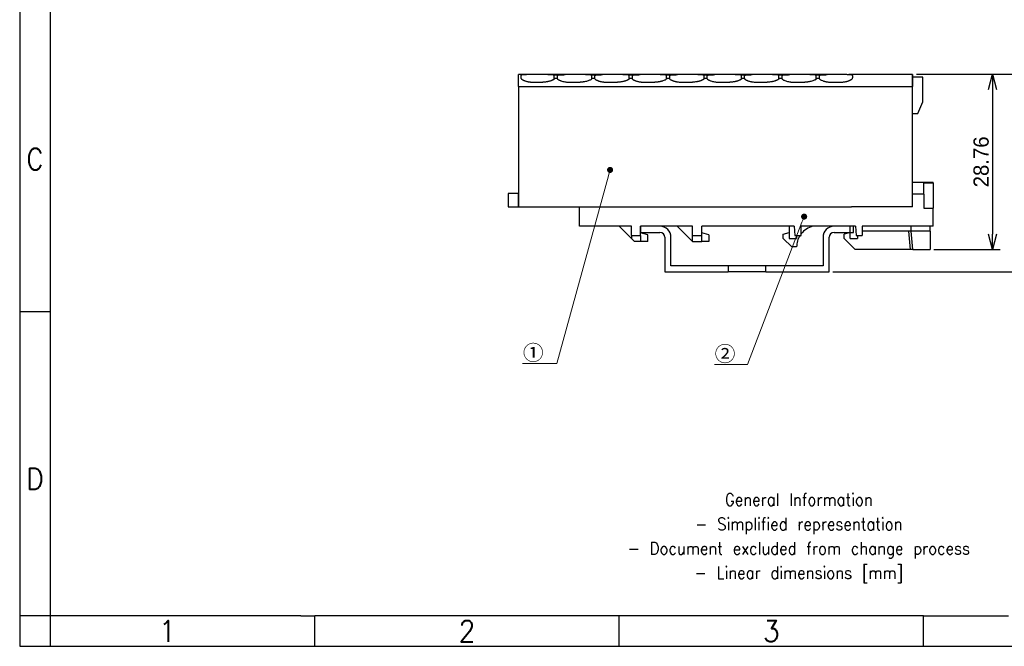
# Model space of a CAD drawing. Header units: millimetres. Extents: x -105 to 192, y -71 to 139.
# Tile 1 of 7: x -105 to 57, y -71 to 32. Entities that reach past the tile are written whole.
import ezdxf
from ezdxf import colors
from ezdxf.entities.mleader import LeaderData, LeaderLine
from ezdxf.math import Vec2, Vec3

# ---------------------------------------------------------------- set-up
doc = ezdxf.new("R2010")
doc.units = ezdxf.units.MM
doc.header["$LTSCALE"] = 1.5
doc.layers.get('0').update_dxf_attribs({"linetype": 'CONTINUOUS'})
doc.layers.get('Defpoints').update_dxf_attribs({"linetype": 'CONTINUOUS'})
doc.layers.add('1', color=7, linetype='CONTINUOUS')
doc.styles.add('CONVERTER_11', font='txt.shx', dxfattribs={"width": 0.9})
doc.dimstyles.new('ISO-25', dxfattribs={"dimtxt": 2.5, "dimasz": 2.5, "dimexe": 1.25, "dimexo": 0.625, "dimtad": 1, "dimdsep": 46, "dimtxsty": 'STANDARD', "dimblk": 'OPEN30', "dimcen": 2.5, "dimadec": 0, "dimazin": 0, "dimtfac": 1, "dimtmove": 0, "dimatfit": 3, "dimldrblk": 'OPEN30', "dimfxl": 1, "dimarcsym": 0})

# ---------------------------------------------------------------- blocks, each defined once
blk = doc.blocks.new('NS_35_7_5_PERF_2000MM-select__1', base_point=(-3713.37, -409.75))
at = {"color": 7, "linetype": 'Continuous'}
for p, q in [((-3713.37, -402.25), (-3713.37, -403.25)), ((-3710.17, -402.25), (-3713.37, -402.25)), ((-3678.37, -402.25), (-3681.57, -402.25)), ((-3678.37, -403.25), (-3678.37, -402.25)), ((-3713.37, -403.25), (-3710.17, -403.25)), ((-3709.37, -404.05), (-3709.37, -409.75)), ((-3708.37, -408.75), (-3708.37, -404.05)), ((-3683.37, -404.05), (-3683.37, -408.75)), ((-3682.37, -409.75), (-3682.37, -404.05)), ((-3681.57, -403.25), (-3678.37, -403.25)), ((-3698.97, -408.75), (-3708.37, -408.75)), ((-3692.77, -408.75), (-3698.97, -408.75)), ((-3698.97, -408.75), (-3698.97, -409.75)), ((-3683.37, -408.75), (-3692.77, -408.75)), ((-3692.77, -409.75), (-3692.77, -408.75)), ((-3709.37, -409.75), (-3698.97, -409.75)), ((-3692.77, -409.75), (-3698.97, -409.75)), ((-3692.77, -409.75), (-3682.37, -409.75))]:
    blk.add_line(p, q, dxfattribs=at)
for centre, radius, start, end in [((-3710.17, -404.05), 1.8, 0, 90), ((-3681.57, -404.05), 1.8, 90, 180), ((-3710.17, -404.05), 0.8, 0, 90), ((-3681.57, -404.05), 0.8, 90, 180)]:
    blk.add_arc(centre, radius, start, end, dxfattribs=at)
blk = doc.blocks.new('Back3', base_point=(-3695.87, -406))
blk.add_blockref('NS_35_7_5_PERF_2000MM-select__1', (-3713.37, -409.75))
blk = doc.blocks.new('_Open30')
at = {"color": 0, "linetype": 'ByBlock', "lineweight": -2}
for p, q in [((-1, 0.268), (0, 0)), ((0, 0), (-1, -0.268)), ((0, 0), (-1, 0))]:
    blk.add_line(p, q, dxfattribs=at)
blk = doc.blocks.new('*D18')
at = {"color": 0, "lineweight": -2, "transparency": 16777216}
for p, q in [((42.41, 23.33), (56.18, 23.33)), ((54.93, 20.83), (54.93, -2.93)), ((45.29, -5.43), (56.18, -5.43))]:
    blk.add_line(p, q, dxfattribs=at)
at = {"layer": 'Defpoints', "color": 0, "transparency": 16777216}
for p in [(41.79, 23.33), (44.66, -5.43), (54.93, -5.43)]:
    blk.add_point(p, dxfattribs=at)
at = {"color": 0, "lineweight": -2, "transparency": 16777216, "xscale": 2.5, "yscale": 2.5, "zscale": 2.5}
for p, rotation in [((54.93, 23.33), 90), ((54.93, -5.43), 270)]:
    blk.add_blockref('_Open30', p, dxfattribs=dict(at, rotation=rotation))
at = {"color": 0, "transparency": 16777216, "insert": (53.06, 8.95), "char_height": 2.5, "attachment_point": 5, "rotation": 90}
blk.add_mtext('28.76', dxfattribs=at)
blk = doc.blocks.new('*D19')
at = {"color": 0, "lineweight": -2, "transparency": 16777216}
for p, q in [((42.47, 23.33), (64.75, 23.33)), ((63.5, 20.83), (63.5, -6.63)), ((28.71, -9.13), (64.75, -9.13))]:
    blk.add_line(p, q, dxfattribs=at)
at = {"layer": 'Defpoints', "color": 0, "transparency": 16777216}
for p in [(41.85, 23.33), (28.09, -9.13), (63.5, -9.13)]:
    blk.add_point(p, dxfattribs=at)
at = {"color": 0, "lineweight": -2, "transparency": 16777216, "xscale": 2.5, "yscale": 2.5, "zscale": 2.5}
for p, rotation in [((63.5, 23.33), 90), ((63.5, -9.13), 270)]:
    blk.add_blockref('_Open30', p, dxfattribs=dict(at, rotation=rotation))
at = {"color": 0, "transparency": 16777216, "insert": (61.62, 7.1), "char_height": 2.5, "attachment_point": 5, "rotation": 90}
blk.add_mtext('32.46', dxfattribs=at)
blk = doc.blocks.new('_Dot')
at = {"color": 0, "linetype": 'ByBlock', "lineweight": -2}
blk.add_line((-0.5, 0), (-1, 0), dxfattribs=at)
at = {"color": 0, "linetype": 'ByBlock', "const_width": 0.5}
blk.add_lwpolyline([(-0.25, 0, 1), (0.25, 0, 1)], format="xyb", close=True, dxfattribs=at)

msp = doc.modelspace()

# ---------------------------------------------------------------- linework, layer by layer
at = {"color": 7, "linetype": 'Continuous'}
for p, q in [((-22.089, 23.272), (-22.964, 23.272)), ((-22.964, 21.347), (-22.964, 23.272)), ((-22.564, 23.125), (-22.564, 22.742)), ((-21.697, 23.272), (-22.089, 23.272)), ((-14.282, 23.272), (-21.697, 23.272)), ((-21.158, 23.272), (-21.436, 23.272)), ((-18.338, 23.272), (-21.158, 23.272)), ((-15.291, 23.272), (-18.338, 23.272)), ((-17.075, 22.571), (-17.075, 23.169)), ((-16.554, 23.169), (-17.075, 23.169)), ((-16.617, 22.657), (-17.012, 22.657)), ((-16.554, 22.571), (-16.554, 23.169)), ((-12.188, 23.272), (-15.291, 23.272)), ((-13.889, 23.272), (-14.282, 23.272)), ((-12.189, 23.272), (-13.889, 23.272)), ((-9.141, 23.272), (-12.188, 23.272)), ((-10.925, 22.571), (-10.925, 23.169)), ((-10.404, 23.169), (-10.925, 23.169)), ((-10.467, 22.657), (-10.862, 22.657)), ((-10.404, 22.571), (-10.404, 23.169)), ((-6.038, 23.272), (-9.141, 23.272)), ((-2.991, 23.272), (-6.038, 23.272)), ((-4.775, 22.571), (-4.775, 23.169)), ((-4.254, 23.169), (-4.775, 23.169)), ((-4.317, 22.657), (-4.712, 22.657)), ((-4.254, 22.571), (-4.254, 23.169)), ((0.112, 23.272), (-2.991, 23.272)), ((3.159, 23.272), (0.112, 23.272)), ((1.896, 23.169), (1.375, 23.169)), ((1.375, 22.571), (1.375, 23.169)), ((1.833, 22.657), (1.438, 22.657)), ((1.896, 22.571), (1.896, 23.169)), ((6.262, 23.272), (3.159, 23.272)), ((9.309, 23.272), (6.262, 23.272)), ((8.046, 23.169), (7.525, 23.169)), ((7.525, 22.571), (7.525, 23.169)), ((7.983, 22.657), (7.588, 22.657)), ((8.046, 22.571), (8.046, 23.169)), ((12.412, 23.272), (9.309, 23.272)), ((15.459, 23.272), (12.412, 23.272)), ((14.196, 23.169), (13.675, 23.169)), ((13.675, 22.571), (13.675, 23.169)), ((14.133, 22.657), (13.738, 22.657)), ((14.196, 22.571), (14.196, 23.169)), ((18.562, 23.272), (15.459, 23.272)), ((21.609, 23.272), (18.562, 23.272)), ((20.346, 23.169), (19.825, 23.169)), ((19.825, 22.571), (19.825, 23.169)), ((20.283, 22.657), (19.888, 22.657)), ((20.346, 22.571), (20.346, 23.169)), ((24.712, 23.272), (21.609, 23.272)), ((27.759, 23.272), (24.712, 23.272)), ((25.975, 22.571), (25.975, 23.169)), ((26.496, 23.169), (25.975, 23.169)), ((26.433, 22.657), (26.038, 22.657)), ((30.217, 23.272), (27.759, 23.272)), ((30.838, 23.272), (30.217, 23.272)), ((41.786, 23.272), (31.307, 23.272)), ((31.936, 23.128), (31.936, 22.742)), ((41.786, 22.972), (41.786, 23.272)), ((41.786, 22.972), (41.786, 21.347)), ((-22.964, 21.347), (-22.964, 5.572)), ((-20.564, 22.041), (-18.989, 22.041)), ((-14.639, 22.041), (-12.839, 22.041)), ((-8.489, 22.041), (-6.689, 22.041)), ((-2.339, 22.041), (-0.539, 22.041)), ((3.811, 22.041), (5.611, 22.041)), ((9.961, 22.041), (11.761, 22.041)), ((16.111, 22.041), (17.911, 22.041)), ((22.261, 22.041), (24.061, 22.041)), ((28.411, 22.041), (29.936, 22.041)), ((41.786, 1.572), (41.786, 21.347))]:
    msp.add_line(p, q, dxfattribs=at)
at = {"linetype": 'Continuous'}
for p, q in [((41.786, 21.347), (41.786, 23.272)), ((-22.964, 5.572), (-22.964, 3.647)), ((45.161, 5.572), (41.786, 5.572)), ((43.611, 3.872), (43.611, 5.527)), ((45.161, 5.527), (45.161, 5.572)), ((45.161, 5.527), (45.161, 1.372)), ((-22.964, 3.647), (-22.964, 1.572)), ((43.611, 3.647), (41.786, 3.647)), ((43.611, 3.647), (43.611, 3.872)), ((43.611, 3.647), (43.611, 1.372)), ((-22.964, 1.572), (31.761, 1.572)), ((-12.939, -1.628), (-12.939, 1.572)), ((41.786, 1.572), (31.761, 1.572)), ((43.611, 1.372), (45.161, 1.372)), ((45.161, -1.628), (45.161, 1.372)), ((-6.414, -1.628), (-12.939, -1.628)), ((-6.414, -1.628), (-4.414, -3.628)), ((-4.414, -1.628), (-6.414, -1.628)), ((-4.414, -3.128), (-4.414, -1.628)), ((-4.414, -3.128), (-4.414, -3.628)), ((-4.414, -3.128), (-2.914, -3.128)), ((3.136, -1.628), (-2.914, -1.628)), ((-2.914, -2.728), (-2.914, -1.628)), ((-2.914, -3.128), (-2.914, -2.728)), ((-1.714, -3.05), (-2.914, -2.728)), ((-2.914, -3.128), (-2.914, -4.128)), ((-1.714, -4.128), (-1.714, -3.05)), ((3.136, -1.628), (5.636, -4.128)), ((5.636, -1.628), (3.136, -1.628)), ((5.636, -3.128), (5.636, -1.628)), ((5.636, -3.128), (7.136, -3.128)), ((5.636, -4.128), (5.636, -3.128)), ((7.136, -2.728), (7.136, -1.628)), ((21.536, -1.628), (7.136, -1.628)), ((7.136, -3.128), (7.136, -2.728)), ((8.336, -3.05), (7.136, -2.728)), ((7.136, -4.128), (7.136, -3.128)), ((8.336, -3.05), (8.336, -4.128)), ((20.536, -2.896), (21.536, -2.628)), ((20.536, -3.628), (20.536, -2.896)), ((21.536, -1.628), (21.536, -2.628)), ((22.336, -1.628), (21.536, -1.628)), ((21.536, -2.628), (21.536, -3.628)), ((22.336, -1.628), (22.467, -3.128)), ((22.467, -3.128), (22.736, -3.128)), ((22.736, -3.128), (22.736, -3.628)), ((22.736, -3.128), (23.486, -3.128)), ((23.486, -3.128), (23.486, -1.628)), ((31.536, -1.628), (23.486, -1.628)), ((31.536, -2.628), (30.536, -2.896)), ((30.536, -3.628), (30.536, -2.896)), ((32.386, -1.628), (31.536, -1.628)), ((31.536, -2.628), (31.536, -1.628)), ((31.536, -3.628), (31.536, -2.628)), ((32.386, -1.628), (32.517, -3.128)), ((32.517, -3.128), (32.736, -3.128)), ((32.736, -3.128), (32.736, -3.628)), ((32.736, -3.128), (33.486, -3.128)), ((41.536, -1.628), (33.486, -1.628)), ((33.486, -1.628), (33.486, -2.428)), ((33.486, -2.428), (33.486, -3.128)), ((41.199, -2.428), (33.486, -2.428)), ((41.536, -2.428), (41.199, -2.428)), ((41.462, -5.428), (41.199, -2.428)), ((44.661, -1.628), (41.536, -1.628)), ((41.536, -2.428), (41.536, -1.628)), ((41.558, -2.428), (41.536, -2.428)), ((44.661, -2.428), (41.558, -2.428)), ((41.82, -5.428), (41.558, -2.428)), ((44.661, -2.428), (44.661, -1.628)), ((45.161, -1.628), (44.661, -1.628)), ((44.661, -2.428), (44.661, -5.428)), ((-3.914, -4.128), (-4.414, -3.628)), ((-2.914, -4.128), (-3.914, -4.128)), ((-1.714, -4.128), (-2.914, -4.128)), ((5.636, -4.128), (7.136, -4.128)), ((8.336, -4.128), (7.136, -4.128)), ((21.936, -5.028), (20.536, -3.628)), ((21.536, -3.628), (22.736, -3.628)), ((30.536, -3.628), (32.336, -5.428)), ((31.536, -3.628), (32.736, -3.628)), ((22.736, -5.028), (21.936, -5.028)), ((41.462, -5.428), (32.336, -5.428)), ((41.82, -5.428), (44.661, -5.428))]:
    msp.add_line(p, q, dxfattribs=at)
for p, q in [((41.786, 23.272), (41.786, 22.872)), ((43.486, 22.872), (41.786, 22.872)), ((43.486, 18.786), (43.486, 22.872)), ((42.636, 16.872), (43.488, 18.791)), ((42.636, 16.872), (43.486, 18.786)), ((41.786, 16.872), (42.636, 16.872)), ((41.786, 16.872), (42.636, 16.872))]:
    msp.add_line(p, q)
msp.add_lwpolyline([(-24.664, 1.572), (-22.964, 1.572), (-22.964, 3.732), (-24.664, 3.732)], close=True)
for start, end in [(147.12165, 180), (103.72914, 141.78679)]:
    msp.add_arc((26.236, -5.028), 3.5, start, end, dxfattribs=at)
at = {"color": 7, "linetype": 'Continuous'}
for points, knots in [([(-21.436, 23.272), (-21.519, 23.271), (-21.676, 23.271), (-21.899, 23.267), (-22.092, 23.259), (-22.255, 23.247), (-22.384, 23.229), (-22.47, 23.208), (-22.52, 23.185), (-22.544, 23.168), (-22.561, 23.148), (-22.563, 23.133), (-22.564, 23.125)], [0, 0, 0, 0, 0.250092, 0.4719811, 0.6668097, 0.8322715, 0.9596177, 1.0595572, 1.0947692, 1.1251111, 1.1476833, 1.1700775, 1.1700775, 1.1700775, 1.1700775]), ([(-22.564, 22.742), (-22.562, 22.722), (-22.557, 22.683), (-22.524, 22.624), (-22.477, 22.567), (-22.415, 22.512), (-22.336, 22.454), (-22.242, 22.398), (-22.125, 22.339), (-22, 22.286), (-21.853, 22.233), (-21.69, 22.184), (-21.518, 22.142), (-21.339, 22.106), (-21.158, 22.078), (-20.959, 22.056), (-20.761, 22.043), (-20.627, 22.042), (-20.564, 22.041)], [0, 0, 0, 0, 0.0596591, 0.1176778, 0.2000924, 0.2783791, 0.3668377, 0.4927339, 0.6068239, 0.7608459, 0.8995145, 1.0760228, 1.268814, 1.4327072, 1.6218503, 1.8179797, 2.0328023, 2.2197317, 2.2197317, 2.2197317, 2.2197317]), ([(-17.012, 22.657), (-17.038, 22.62), (-17.098, 22.536), (-17.21, 22.459), (-17.322, 22.392), (-17.423, 22.343), (-17.541, 22.292), (-17.665, 22.246), (-17.806, 22.201), (-17.959, 22.16), (-18.12, 22.124), (-18.281, 22.095), (-18.448, 22.072), (-18.628, 22.054), (-18.812, 22.043), (-18.933, 22.042), (-18.989, 22.041)], [0, 0, 0, 0, 0.1345746, 0.3074165, 0.4015178, 0.5277124, 0.642197, 0.7886118, 0.9229935, 1.0873096, 1.2635686, 1.4163015, 1.5799372, 1.7674973, 1.9603217, 2.1304935, 2.1304935, 2.1304935, 2.1304935]), ([(-17.075, 23.169), (-17.102, 23.18), (-17.161, 23.203), (-17.266, 23.223), (-17.393, 23.241), (-17.607, 23.259), (-17.924, 23.27), (-18.191, 23.271), (-18.338, 23.272)], [0, 0, 0, 0, 0.0860669, 0.1897875, 0.3203869, 0.4708849, 0.8326503, 1.2724317, 1.2724317, 1.2724317, 1.2724317]), ([(-16.617, 22.657), (-16.605, 22.638), (-16.582, 22.6), (-16.534, 22.55), (-16.473, 22.498), (-16.399, 22.447), (-16.306, 22.392), (-16.198, 22.339), (-16.079, 22.289), (-15.905, 22.225), (-15.665, 22.155), (-15.406, 22.103), (-15.181, 22.072), (-15.008, 22.055), (-14.825, 22.043), (-14.704, 22.042), (-14.639, 22.041)], [0, 0, 0, 0, 0.0675082, 0.132932, 0.2061429, 0.3080714, 0.4021727, 0.5283672, 0.6684065, 0.7892655, 1.086648, 1.416813, 1.5804486, 1.7680087, 1.9382024, 2.131005, 2.131005, 2.131005, 2.131005]), ([(-16.554, 23.169), (-16.527, 23.18), (-16.468, 23.203), (-16.363, 23.223), (-16.236, 23.241), (-16.022, 23.259), (-15.705, 23.27), (-15.437, 23.271), (-15.291, 23.272)], [0, 0, 0, 0, 0.0860669, 0.1897875, 0.3203868, 0.4708849, 0.8326503, 1.2724317, 1.2724317, 1.2724317, 1.2724317]), ([(-10.862, 22.657), (-10.871, 22.641), (-10.894, 22.603), (-10.942, 22.553), (-11.006, 22.498), (-11.115, 22.423), (-11.287, 22.332), (-11.529, 22.238), (-11.814, 22.155), (-12.081, 22.102), (-12.306, 22.071), (-12.486, 22.053), (-12.662, 22.043), (-12.783, 22.042), (-12.839, 22.041)], [0, 0, 0, 0, 0.0550426, 0.1329436, 0.2061544, 0.3080829, 0.5287518, 0.7890734, 1.0864559, 1.4166209, 1.6038728, 1.7678164, 1.9606408, 2.1308126, 2.1308126, 2.1308126, 2.1308126]), ([(-10.925, 23.169), (-10.952, 23.18), (-11.011, 23.203), (-11.116, 23.223), (-11.243, 23.241), (-11.457, 23.259), (-11.774, 23.27), (-12.041, 23.271), (-12.188, 23.272)], [0, 0, 0, 0, 0.0860669, 0.1897875, 0.3203869, 0.4708849, 0.8326503, 1.2724318, 1.2724318, 1.2724318, 1.2724318]), ([(-10.467, 22.657), (-10.455, 22.638), (-10.432, 22.6), (-10.381, 22.548), (-10.32, 22.496), (-10.24, 22.441), (-10.149, 22.389), (-10.049, 22.34), (-9.937, 22.292), (-9.814, 22.246), (-9.672, 22.201), (-9.524, 22.161), (-9.364, 22.125), (-9.195, 22.095), (-9.023, 22.071), (-8.846, 22.054), (-8.671, 22.043), (-8.55, 22.042), (-8.489, 22.041)], [0, 0, 0, 0, 0.0675082, 0.132932, 0.2154837, 0.308071, 0.4252149, 0.5283647, 0.6428493, 0.7892641, 0.9236458, 1.087962, 1.248719, 1.4169544, 1.6042064, 1.76815, 1.9486802, 2.1311465, 2.1311465, 2.1311465, 2.1311465]), ([(-10.404, 23.169), (-10.377, 23.18), (-10.318, 23.203), (-10.213, 23.223), (-10.086, 23.241), (-9.872, 23.259), (-9.555, 23.27), (-9.287, 23.271), (-9.141, 23.272)], [0, 0, 0, 0, 0.0860669, 0.1897875, 0.3203868, 0.4708849, 0.8326503, 1.2724317, 1.2724317, 1.2724317, 1.2724317]), ([(-4.712, 22.657), (-4.738, 22.62), (-4.798, 22.536), (-4.913, 22.457), (-5.026, 22.391), (-5.129, 22.34), (-5.245, 22.29), (-5.376, 22.242), (-5.515, 22.198), (-5.668, 22.158), (-5.82, 22.124), (-5.989, 22.094), (-6.156, 22.071), (-6.329, 22.054), (-6.504, 22.043), (-6.625, 22.042), (-6.689, 22.041)], [0, 0, 0, 0, 0.1345746, 0.3074165, 0.412476, 0.5277126, 0.6533676, 0.7886123, 0.9492064, 1.0873096, 1.2635686, 1.4163015, 1.6035534, 1.7674971, 1.9376907, 2.1304933, 2.1304933, 2.1304933, 2.1304933]), ([(-4.775, 23.169), (-4.802, 23.18), (-4.861, 23.203), (-4.966, 23.223), (-5.093, 23.241), (-5.307, 23.259), (-5.624, 23.27), (-5.891, 23.271), (-6.038, 23.272)], [0, 0, 0, 0, 0.0860669, 0.1897875, 0.3203869, 0.4708849, 0.8326503, 1.2724318, 1.2724318, 1.2724318, 1.2724318]), ([(-4.317, 22.657), (-4.307, 22.641), (-4.285, 22.603), (-4.235, 22.55), (-4.17, 22.496), (-4.093, 22.443), (-4.003, 22.391), (-3.899, 22.34), (-3.784, 22.29), (-3.652, 22.242), (-3.514, 22.198), (-3.366, 22.159), (-3.214, 22.125), (-3.049, 22.095), (-2.878, 22.071), (-2.701, 22.054), (-2.521, 22.043), (-2.4, 22.042), (-2.339, 22.041)], [0, 0, 0, 0, 0.0550426, 0.1329436, 0.2154952, 0.3080826, 0.4131421, 0.5283787, 0.6540336, 0.7892784, 0.9498724, 1.0879757, 1.2487327, 1.4169681, 1.5899292, 1.7681641, 1.9486943, 2.1311606, 2.1311606, 2.1311606, 2.1311606]), ([(-4.254, 23.169), (-4.227, 23.18), (-4.168, 23.203), (-4.063, 23.223), (-3.936, 23.241), (-3.722, 23.259), (-3.405, 23.27), (-3.137, 23.271), (-2.991, 23.272)], [0, 0, 0, 0, 0.0860669, 0.1897875, 0.3203868, 0.4708849, 0.8326503, 1.2724317, 1.2724317, 1.2724317, 1.2724317]), ([(1.438, 22.657), (1.429, 22.641), (1.406, 22.603), (1.358, 22.553), (1.294, 22.498), (1.185, 22.423), (1.013, 22.332), (0.813, 22.254), (0.635, 22.198), (0.482, 22.158), (0.33, 22.124), (0.166, 22.095), (-0.001, 22.071), (-0.177, 22.054), (-0.357, 22.043), (-0.478, 22.042), (-0.539, 22.041)], [0, 0, 0, 0, 0.0550426, 0.1329436, 0.2061544, 0.3080829, 0.5287518, 0.7890734, 0.9496674, 1.0877707, 1.2640297, 1.4167626, 1.5897236, 1.7679586, 1.9484887, 2.130955, 2.130955, 2.130955, 2.130955]), ([(1.375, 23.169), (1.348, 23.18), (1.289, 23.203), (1.184, 23.223), (1.057, 23.241), (0.843, 23.259), (0.526, 23.27), (0.259, 23.271), (0.112, 23.272)], [0, 0, 0, 0, 0.0860669, 0.1897875, 0.3203869, 0.4708849, 0.8326503, 1.2724318, 1.2724318, 1.2724318, 1.2724318]), ([(1.833, 22.657), (1.859, 22.62), (1.919, 22.536), (2.038, 22.455), (2.151, 22.389), (2.254, 22.338), (2.366, 22.29), (2.493, 22.243), (2.631, 22.2), (2.779, 22.16), (2.936, 22.125), (3.159, 22.085), (3.451, 22.049), (3.689, 22.044), (3.811, 22.041)], [0, 0, 0, 0, 0.1345746, 0.3074165, 0.4245604, 0.5277102, 0.6533652, 0.7886099, 0.9335539, 1.0873081, 1.2480651, 1.4163006, 1.7659322, 2.1303526, 2.1303526, 2.1303526, 2.1303526]), ([(1.896, 23.169), (1.923, 23.18), (1.982, 23.203), (2.087, 23.223), (2.214, 23.241), (2.428, 23.259), (2.745, 23.27), (3.013, 23.271), (3.159, 23.272)], [0, 0, 0, 0, 0.0860669, 0.1897875, 0.3203868, 0.4708849, 0.8326503, 1.2724317, 1.2724317, 1.2724317, 1.2724317]), ([(7.588, 22.657), (7.579, 22.641), (7.556, 22.603), (7.506, 22.55), (7.442, 22.496), (7.367, 22.445), (7.277, 22.392), (7.17, 22.339), (7.051, 22.289), (6.919, 22.24), (6.785, 22.198), (6.632, 22.158), (6.48, 22.124), (6.258, 22.084), (5.97, 22.049), (5.732, 22.044), (5.611, 22.041)], [0, 0, 0, 0, 0.0550426, 0.1329436, 0.2154952, 0.3080826, 0.4021839, 0.5283784, 0.6684177, 0.7892767, 0.9498708, 1.087974, 1.264233, 1.4169659, 1.7665975, 2.1310179, 2.1310179, 2.1310179, 2.1310179]), ([(7.525, 23.169), (7.498, 23.18), (7.439, 23.203), (7.334, 23.223), (7.207, 23.241), (6.993, 23.259), (6.676, 23.27), (6.409, 23.271), (6.262, 23.272)], [0, 0, 0, 0, 0.0860669, 0.1897875, 0.3203869, 0.4708849, 0.8326503, 1.2724318, 1.2724318, 1.2724318, 1.2724318]), ([(7.983, 22.657), (7.995, 22.638), (8.018, 22.6), (8.066, 22.55), (8.127, 22.498), (8.204, 22.445), (8.297, 22.391), (8.397, 22.341), (8.513, 22.292), (8.687, 22.227), (8.935, 22.155), (9.202, 22.102), (9.427, 22.071), (9.604, 22.054), (9.779, 22.043), (9.9, 22.042), (9.961, 22.041)], [0, 0, 0, 0, 0.0675082, 0.132932, 0.2061429, 0.3080714, 0.4131309, 0.5283675, 0.6428521, 0.7892669, 1.0866493, 1.4168143, 1.6040662, 1.7680099, 1.94854, 2.1310063, 2.1310063, 2.1310063, 2.1310063]), ([(8.046, 23.169), (8.073, 23.18), (8.132, 23.203), (8.237, 23.223), (8.364, 23.241), (8.578, 23.259), (8.895, 23.27), (9.163, 23.271), (9.309, 23.272)], [0, 0, 0, 0, 0.0860669, 0.1897875, 0.3203868, 0.4708849, 0.8326503, 1.2724317, 1.2724317, 1.2724317, 1.2724317]), ([(13.738, 22.657), (13.712, 22.62), (13.652, 22.536), (13.54, 22.459), (13.428, 22.392), (13.327, 22.343), (13.209, 22.292), (13.085, 22.246), (12.944, 22.201), (12.799, 22.162), (12.639, 22.126), (12.474, 22.096), (12.299, 22.071), (12.123, 22.054), (11.943, 22.043), (11.822, 22.042), (11.761, 22.041)], [0, 0, 0, 0, 0.1345746, 0.3074165, 0.4015178, 0.5277124, 0.642197, 0.7886118, 0.9229935, 1.0873096, 1.2384586, 1.4163019, 1.5892629, 1.7674979, 1.948028, 2.1304944, 2.1304944, 2.1304944, 2.1304944]), ([(13.675, 23.169), (13.648, 23.18), (13.589, 23.203), (13.484, 23.223), (13.357, 23.241), (13.143, 23.259), (12.826, 23.27), (12.559, 23.271), (12.412, 23.272)], [0, 0, 0, 0, 0.0860669, 0.1897875, 0.3203869, 0.4708849, 0.8326503, 1.2724318, 1.2724318, 1.2724318, 1.2724318]), ([(14.133, 22.657), (14.143, 22.641), (14.165, 22.603), (14.213, 22.553), (14.277, 22.498), (14.358, 22.442), (14.451, 22.389), (14.551, 22.34), (14.663, 22.292), (14.79, 22.245), (14.931, 22.2), (15.084, 22.159), (15.241, 22.124), (15.464, 22.084), (15.751, 22.049), (15.989, 22.044), (16.111, 22.041)], [0, 0, 0, 0, 0.0550426, 0.1329436, 0.2061544, 0.3080829, 0.4252268, 0.5283766, 0.6428612, 0.789276, 0.9342199, 1.0879742, 1.2642331, 1.416966, 1.7665977, 2.1310181, 2.1310181, 2.1310181, 2.1310181]), ([(14.196, 23.169), (14.223, 23.18), (14.282, 23.203), (14.387, 23.223), (14.514, 23.241), (14.728, 23.259), (15.045, 23.27), (15.313, 23.271), (15.459, 23.272)], [0, 0, 0, 0, 0.0860669, 0.1897875, 0.3203868, 0.4708849, 0.8326503, 1.2724317, 1.2724317, 1.2724317, 1.2724317]), ([(19.888, 22.657), (19.877, 22.639), (19.854, 22.601), (19.802, 22.547), (19.739, 22.494), (19.665, 22.444), (19.577, 22.392), (19.47, 22.339), (19.351, 22.289), (19.227, 22.243), (19.094, 22.201), (18.949, 22.162), (18.789, 22.126), (18.566, 22.085), (18.27, 22.049), (18.032, 22.044), (17.911, 22.041)], [0, 0, 0, 0, 0.0621291, 0.1329408, 0.2241823, 0.3080754, 0.4021767, 0.5283712, 0.6684105, 0.7892696, 0.9236513, 1.0879675, 1.2391164, 1.4169597, 1.7665913, 2.1310117, 2.1310117, 2.1310117, 2.1310117]), ([(19.825, 23.169), (19.798, 23.18), (19.739, 23.203), (19.634, 23.223), (19.507, 23.241), (19.293, 23.259), (18.976, 23.27), (18.709, 23.271), (18.562, 23.272)], [0, 0, 0, 0, 0.0860669, 0.1897875, 0.3203869, 0.4708849, 0.8326503, 1.2724318, 1.2724318, 1.2724318, 1.2724318]), ([(20.283, 22.657), (20.295, 22.638), (20.318, 22.6), (20.366, 22.55), (20.427, 22.498), (20.536, 22.423), (20.709, 22.332), (20.951, 22.238), (21.235, 22.155), (21.497, 22.103), (21.722, 22.071), (21.899, 22.054), (22.079, 22.043), (22.2, 22.042), (22.261, 22.041)], [0, 0, 0, 0, 0.0675082, 0.132932, 0.2061429, 0.3080714, 0.5287403, 0.7890619, 1.0864443, 1.4166093, 1.5895703, 1.7678053, 1.9483354, 2.1308017, 2.1308017, 2.1308017, 2.1308017]), ([(20.346, 23.169), (20.373, 23.18), (20.432, 23.203), (20.537, 23.223), (20.664, 23.241), (20.878, 23.259), (21.195, 23.27), (21.463, 23.271), (21.609, 23.272)], [0, 0, 0, 0, 0.0860669, 0.1897875, 0.3203868, 0.4708849, 0.8326503, 1.2724317, 1.2724317, 1.2724317, 1.2724317]), ([(26.038, 22.657), (26.029, 22.641), (26.006, 22.603), (25.958, 22.553), (25.894, 22.498), (25.785, 22.423), (25.613, 22.332), (25.371, 22.238), (25.086, 22.155), (24.824, 22.103), (24.599, 22.071), (24.423, 22.054), (24.243, 22.043), (24.122, 22.042), (24.061, 22.041)], [0, 0, 0, 0, 0.0550426, 0.1329436, 0.2061544, 0.3080829, 0.5287518, 0.7890734, 1.0864559, 1.4166209, 1.5895819, 1.7678168, 1.948347, 2.1308133, 2.1308133, 2.1308133, 2.1308133]), ([(25.975, 23.169), (25.948, 23.18), (25.889, 23.203), (25.784, 23.223), (25.657, 23.241), (25.443, 23.259), (25.126, 23.27), (24.859, 23.271), (24.712, 23.272)], [0, 0, 0, 0, 0.0860669, 0.1897875, 0.3203869, 0.4708849, 0.8326503, 1.2724318, 1.2724318, 1.2724318, 1.2724318]), ([(26.433, 22.657), (26.459, 22.62), (26.519, 22.536), (26.666, 22.435), (26.858, 22.332), (27.058, 22.254), (27.236, 22.198), (27.381, 22.16), (27.533, 22.126), (27.695, 22.096), (27.869, 22.072), (28.046, 22.054), (28.229, 22.043), (28.35, 22.042), (28.411, 22.041)], [0, 0, 0, 0, 0.1345746, 0.3074165, 0.5280854, 0.788407, 0.949001, 1.0871043, 1.2382532, 1.4160965, 1.5797322, 1.7672923, 1.9478224, 2.1302887, 2.1302887, 2.1302887, 2.1302887]), ([(26.496, 23.169), (26.523, 23.18), (26.582, 23.203), (26.687, 23.223), (26.814, 23.241), (27.028, 23.259), (27.345, 23.27), (27.613, 23.271), (27.759, 23.272)], [0, 0, 0, 0, 0.0860669, 0.1897875, 0.3203868, 0.4708849, 0.8326503, 1.2724317, 1.2724317, 1.2724317, 1.2724317]), ([(29.936, 22.041), (30.003, 22.042), (30.138, 22.044), (30.337, 22.057), (30.531, 22.078), (30.718, 22.107), (30.896, 22.143), (31.059, 22.184), (31.215, 22.23), (31.358, 22.281), (31.493, 22.338), (31.61, 22.396), (31.708, 22.455), (31.807, 22.528), (31.903, 22.612), (31.926, 22.703), (31.936, 22.742)], [0, 0, 0, 0, 0.2027247, 0.4028024, 0.5987773, 0.7877678, 0.9710544, 1.1445972, 1.2888766, 1.4595017, 1.5996946, 1.7276645, 1.8531948, 1.9414542, 2.098738, 2.2180265, 2.2180265, 2.2180265, 2.2180265]), ([(31.936, 23.128), (31.935, 23.135), (31.933, 23.15), (31.916, 23.17), (31.893, 23.186), (31.844, 23.209), (31.761, 23.229), (31.635, 23.247), (31.477, 23.26), (31.289, 23.267), (31.072, 23.271), (30.919, 23.271), (30.838, 23.272)], [0, 0, 0, 0, 0.0218173, 0.0438056, 0.0733006, 0.1075134, 0.2047728, 0.3286839, 0.489334, 0.678411, 0.894901, 1.1388621, 1.1388621, 1.1388621, 1.1388621])]:
    msp.add_open_spline(points, degree=3, knots=knots, dxfattribs=at)
for points in [[(26.496, 22.571), (26.496, 22.671), (26.496, 22.87), (26.496, 23.069), (26.496, 23.169)], [(-22.964, 21.347), (-17.568, 21.347), (-6.777, 21.347), (9.411, 21.347), (25.598, 21.347), (36.39, 21.347), (41.786, 21.347)]]:
    msp.add_open_spline(points, degree=3, dxfattribs=at)
at = {"linetype": 'Continuous'}
msp.add_open_spline([(43.611, 5.527), (43.74, 5.527), (43.998, 5.527), (44.386, 5.527), (44.773, 5.527), (45.032, 5.527), (45.161, 5.527)], degree=3, dxfattribs=at)
msp.add_open_spline([(41.82, -5.428), (41.787, -5.428), (41.722, -5.428), (41.634, -5.428), (41.547, -5.428), (41.493, -5.428), (41.462, -5.428)], degree=3, knots=[0, 0, 0, 0, 0.09908666, 0.19438888, 0.26530387, 0.35843538, 0.35843538, 0.35843538, 0.35843538], dxfattribs=at)
at = {"layer": '1', "color": 2, "linetype": 'Continuous'}
for p, q in [((-104.916, 34.397), (-104.916, -15.603)), ((-104.916, -15.603), (-104.916, -65.603)), ((-104.916, -15.603), (-99.916, -15.603)), ((-104.916, -65.603), (-104.916, -70.603)), ((-99.916, -65.603), (-104.916, -65.603)), ((-99.916, -65.603), (-99.916, -70.603)), ((-56.416, -70.603), (-56.416, -65.603)), ((-6.416, -70.603), (-6.416, -65.603)), ((43.584, -70.603), (43.584, -65.603)), ((-104.916, -70.603), (-99.916, -70.603)), ((-99.916, -70.603), (-56.416, -70.603)), ((-56.416, -70.603), (-6.416, -70.603)), ((-6.416, -70.603), (43.584, -70.603)), ((43.584, -70.603), (93.584, -70.603))]:
    msp.add_line(p, q, dxfattribs=at)
at = {"layer": '1', "color": 6, "linetype": 'Continuous'}
for p, q in [((-99.916, 34.397), (-99.916, -15.603)), ((-99.916, -15.603), (-99.916, -65.603)), ((-64.916, -65.603), (-99.916, -65.603)), ((-58.716, -65.603), (-64.916, -65.603)), ((-58.716, -65.603), (-56.416, -65.603)), ((-11.461, -65.603), (-56.416, -65.603)), ((-6.416, -65.603), (-11.461, -65.603)), ((43.584, -65.603), (-6.416, -65.603)), ((43.584, -65.603), (57.539, -65.603))]:
    msp.add_line(p, q, dxfattribs=at)

# ---------------------------------------------------------------- block references
msp.add_blockref('Back3', (14.586, -5.378))

# ---------------------------------------------------------------- texts
at = {"layer": '1', "color": 7, "char_height": 3.5, "attachment_point": 5, "line_spacing_factor": 1.20048, "style": 'CONVERTER_11'}
for s, insert in [('C', (-102.416, 9.397)), ('D', (-102.416, -43.103)), ('1', (-80.666, -68.103)), ('2', (-31.416, -68.103)), ('3', (18.584, -68.103))]:
    msp.add_mtext(s, dxfattribs=dict(at, insert=insert))
at = {"layer": '1', "color": 2, "insert": (23.101, -52.853), "char_height": 2, "attachment_point": 5, "line_spacing_factor": 1.20048, "style": 'CONVERTER_11'}
msp.add_mtext('General Information\\P- Simplified representation\\P- Document excluded from change process\\P- Linear dimensions [mm]', dxfattribs=at)

# ---------------------------------------------------------------- dimensions: what is measured, and where the dimension line sits
for base, p1, p2, picture, middle in [((63.5, -9.128), (41.848, 23.334), (28.086, -9.128), '*D19', (61.625, 7.103)), ((54.933, -5.428), (41.786, 23.334), (44.661, -5.428), '*D18', (53.058, 8.953))]:
    dim = msp.add_linear_dim(base=base, p1=p1, p2=p2, angle=90, dimstyle='ISO-25')
    dim.commit()
    dim.dimension.update_dxf_attribs({"geometry": picture, "text_midpoint": middle})

# ---------------------------------------------------------------- leaders
ml = msp.add_multileader_mtext('Standard')
ml.set_content('{\\fMS PGothic|b0|i0|c128|p50;①}', color=256, style='STANDARD')
ml.set_leader_properties(lineweight=5)
ml.set_arrow_properties(name='DOT')
ml.build(insert=Vec2(0, 0))
ml.multileader.update_dxf_attribs({"text_right_attachment_type": 6, "dogleg_length": 0, "arrow_head_size": 1})
ctx = ml.context
ctx.base_point, ctx.char_height, ctx.arrow_head_size, ctx.plane_origin = Vec3(-24.326, -22.61), 2.5, 1, Vec3(-7.909, 7.633)
ctx.right_attachment, ctx.text_align_type = 6, 2
notes = []
notes.append((ctx, [(0, (1, 1, 0), (-16.832, -24.139), (-1, 0), 0, [(0, [(-7.909, 7.633), (-16.65, -24.139)], 0, [])])]))
ctx.mtext.insert, ctx.mtext.alignment, ctx.mtext.flow_direction = Vec3(-18.832, -21.139), 3, 5
ml = msp.add_multileader_mtext('Standard')
ml.set_content('{\\fMS PGothic|b0|i0|c128|p50;②}', color=256, style='STANDARD')
ml.set_leader_properties(lineweight=5)
ml.set_arrow_properties(name='DOT')
ml.build(insert=Vec2(0, 0))
ml.multileader.update_dxf_attribs({"text_right_attachment_type": 6, "dogleg_length": 0, "arrow_head_size": 1})
ctx = ml.context
ctx.base_point, ctx.char_height, ctx.arrow_head_size, ctx.plane_origin = Vec3(7.185, -22.788), 2.5, 1, Vec3(23.973, -0.04)
ctx.right_attachment, ctx.text_align_type = 6, 2
notes.append((ctx, [(0, (1, 1, 0), (14.68, -24.318), (-1, 0), 0, [(0, [(23.973, -0.04), (14.68, -24.318)], 0, [])])]))
ctx.mtext.insert, ctx.mtext.alignment, ctx.mtext.flow_direction = Vec3(12.68, -21.318), 3, 5
for ctx, leaders in notes:
    for number, flags, end, landing, length, lines in leaders:
        leader = LeaderData()
        leader.index, (leader.has_last_leader_line, leader.has_dogleg_vector, leader.attachment_direction) = number, flags
        leader.last_leader_point, leader.dogleg_vector, leader.dogleg_length = Vec3(end), Vec3(landing), length
        for number, points, colour, breaks in lines:
            line = LeaderLine()
            line.index, line.vertices, line.color, line.breaks = number, Vec3.list(points), colors.encode_raw_color(colour), breaks
            leader.lines.append(line)
        ctx.leaders.append(leader)

doc.saveas('drawing.dxf')
